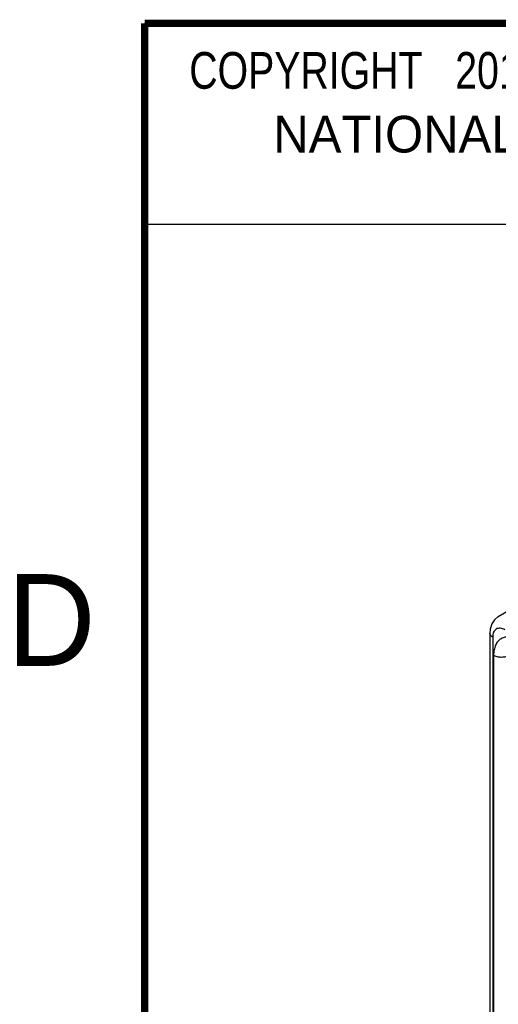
# Model space of a CAD drawing. Header units: inches. Extents: x 0 to 22, y 0 to 17.
# Tile 12 of 30: x 0.2 to 1.5, y 13.8 to 16.5. Entities that reach past the tile are written whole.
import ezdxf

# ---------------------------------------------------------------- set-up
doc = ezdxf.new("R2010")
doc.units = ezdxf.units.IN
doc.header["$LTSCALE"] = 1.21
doc.header["$MEASUREMENT"] = 0
doc.layers.get('0').update_dxf_attribs({"linetype": 'CONTINUOUS'})
doc.layers.add('DETAIL', color=7, linetype='CONTINUOUS')
doc.styles.get("Standard").update_dxf_attribs({"font": 'txt', "width": 0.8})
doc.styles.add('TEXTSTYLE_2', font='txt')

msp = doc.modelspace()

# ---------------------------------------------------------------- linework, layer by layer
at = {"color": 2, "linetype": 'CONTINUOUS'}
for p, q in [((0.4999, 16.5), (9.1249, 16.5)), ((0.4999, 16.5), (0.4999, 15.9531)), ((0.4999, 15.9531), (9.1249, 15.9531))]:
    msp.add_line(p, q, dxfattribs=at)
at = {"color": 7, "linetype": 'CONTINUOUS'}
for p, q in [((1.4645, 14.8845), (1.5094, 14.9109)), ((1.4414, 14.8393), (1.4414, 12.463)), ((1.4493, 14.8283), (1.4493, 12.452)), ((1.4516, 14.7783), (1.4516, 12.4994))]:
    msp.add_line(p, q, dxfattribs=at)
at = {"color": 7, "linetype": 'CONTINUOUS', "const_width": 0.02}
for points in [[(0.5, 16.5), (0.5, 0.5)], [(21.5, 16.5), (0.5, 16.5)]]:
    msp.add_lwpolyline(points, dxfattribs=at)
at = {"color": 7, "linetype": 'CONTINUOUS'}
msp.add_lwpolyline([(1.4645, 14.8845), (1.4538, 14.8757), (1.4464, 14.8641), (1.4422, 14.85), (1.4414, 14.8393)], dxfattribs=at)
for points, knots in [([(1.4493, 14.8283), (1.4471, 14.8296), (1.4432, 14.8325), (1.4414, 14.8372), (1.4414, 14.8393)], [0, 0, 0, 0, 0.550744, 1, 1, 1, 1]), ([(1.4826, 14.8482), (1.4805, 14.8494), (1.4764, 14.8513), (1.4701, 14.8527), (1.4641, 14.8525), (1.4588, 14.8504), (1.4546, 14.8467), (1.4515, 14.8416), (1.4496, 14.8353), (1.4493, 14.8307), (1.4493, 14.8283)], [0, 0, 0, 0, 0.143944, 0.272845, 0.38905, 0.498005, 0.607319, 0.724484, 0.854683, 1, 1, 1, 1]), ([(1.5223, 14.8191), (1.5179, 14.8216), (1.5092, 14.8258), (1.4958, 14.829), (1.4832, 14.8287), (1.472, 14.8246), (1.4628, 14.817), (1.4563, 14.8062), (1.4524, 14.793), (1.4516, 14.7833), (1.4516, 14.7783)], [0, 0, 0, 0, 0.144845, 0.274462, 0.391077, 0.499995, 0.608914, 0.725534, 0.855155, 1, 1, 1, 1]), ([(1.4938, 14.7782), (1.4908, 14.7765), (1.4838, 14.774), (1.4727, 14.7728), (1.4615, 14.774), (1.4546, 14.7765), (1.4516, 14.7783)], [0, 0, 0, 0, 0.237759, 0.500549, 0.76304, 1, 1, 1, 1])]:
    msp.add_open_spline(points, degree=3, knots=knots, dxfattribs=at)

# ---------------------------------------------------------------- texts
at = {"color": 2, "linetype": 'CONTINUOUS', "attachment_point": 1, "line_spacing_factor": 0.9, "style": 'TEXTSTYLE_2'}
for s, insert, char_height, width in [('NATIONAL INSTRUMENTS CORPORATION AND ITS LICENSORS.  ALL RIGHTS RESERVED.', (0.851, 16.2482), 0.1, 7.3), ('D', (0.125, 15), 0.25, 0.25)]:
    msp.add_mtext(s, dxfattribs=dict(at, insert=insert, char_height=char_height, width=width))
at = {"layer": 'DETAIL', "color": 2, "linetype": 'CONTINUOUS', "insert": (0.5624, 16.4219), "char_height": 0.1, "width": 1.44, "attachment_point": 1, "line_spacing_factor": 0.9}
msp.add_mtext('  COPYRIGHT   2016', dxfattribs=at)

doc.saveas('drawing.dxf')
